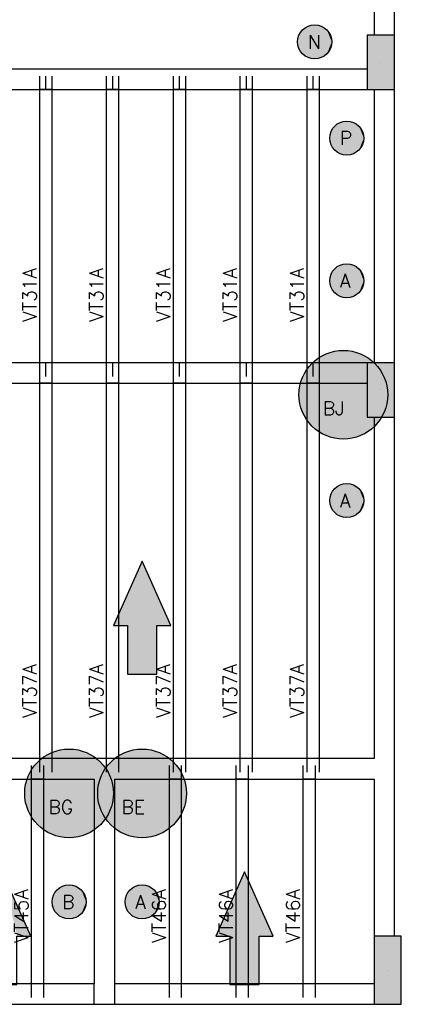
# Model space of a CAD drawing. Extents: x 0 to 119, y 0 to 84.
# Tile 11 of 21: x 66.54 to 72.13, y 24.99 to 39.42. Entities that reach past the tile are written whole.
import ezdxf

# ---------------------------------------------------------------- set-up
doc = ezdxf.new("R2010")
doc.units = 0
doc.header["$MEASUREMENT"] = 0
for name, color, linetype in [('1', 1, 'CONTINUOUS'), ('2', 2, 'CONTINUOUS'), ('6', 6, 'CONTINUOUS'), ('9', 9, 'CONTINUOUS')]:
    doc.layers.add(name, color=color, linetype=linetype)
doc.styles.get("Standard").update_dxf_attribs({"font": 'ROMANS.SHX'})

msp = doc.modelspace()

# ---------------------------------------------------------------- linework, layer by layer
at = {"layer": '1', "linetype": 'Continuous'}
for p, q in [((71.83187, 38.79299), (71.83187, 38.79299)), ((66.83187, 38.39299), (66.83187, 38.59299)), ((66.92187, 38.39299), (66.92187, 38.59299)), ((67.01187, 38.39299), (67.01187, 38.59299)), ((67.81187, 38.39299), (67.81187, 38.59299)), ((67.90187, 38.39299), (67.90187, 38.59299)), ((67.99187, 38.39299), (67.99187, 38.59299)), ((68.79187, 38.39299), (68.79187, 38.59299)), ((68.88187, 38.39299), (68.88187, 38.59299)), ((68.97187, 38.39299), (68.97187, 38.59299)), ((69.77187, 38.39299), (69.77187, 38.59299)), ((69.86187, 38.39299), (69.86187, 38.59299)), ((69.95187, 38.39299), (69.95187, 38.59299)), ((70.75187, 38.39299), (70.75187, 38.59299)), ((70.84187, 38.39299), (70.84187, 38.59299)), ((70.93187, 38.39299), (70.93187, 38.59299)), ((66.83187, 34.39299), (66.83187, 38.39299)), ((67.01187, 38.39299), (66.83187, 38.39299)), ((67.01187, 34.39299), (67.01187, 38.39299)), ((67.81187, 34.39299), (67.81187, 38.39299)), ((67.99187, 38.39299), (67.81187, 38.39299)), ((67.99187, 34.39299), (67.99187, 38.39299)), ((68.79187, 34.39299), (68.79187, 38.39299)), ((68.97187, 38.39299), (68.79187, 38.39299)), ((68.97187, 34.39299), (68.97187, 38.39299)), ((69.77187, 34.39299), (69.77187, 38.39299)), ((69.95187, 38.39299), (69.77187, 38.39299)), ((69.95187, 34.39299), (69.95187, 38.39299)), ((70.75187, 34.39299), (70.75187, 38.39299)), ((70.93187, 38.39299), (70.75187, 38.39299)), ((70.93187, 34.39299), (70.93187, 38.39299)), ((67.01187, 34.39299), (66.83187, 34.39299)), ((66.83187, 34.19299), (66.83187, 34.39299)), ((66.92187, 34.19299), (66.92187, 34.39299)), ((67.01187, 34.19299), (67.01187, 34.39299)), ((67.99187, 34.39299), (67.81187, 34.39299)), ((67.81187, 34.19299), (67.81187, 34.39299)), ((67.90187, 34.19299), (67.90187, 34.39299)), ((67.99187, 34.19299), (67.99187, 34.39299)), ((68.97187, 34.39299), (68.79187, 34.39299)), ((68.79187, 34.19299), (68.79187, 34.39299)), ((68.88187, 34.19299), (68.88187, 34.39299)), ((68.97187, 34.19299), (68.97187, 34.39299)), ((69.95187, 34.39299), (69.77187, 34.39299)), ((69.77187, 34.19299), (69.77187, 34.39299)), ((69.86187, 34.19299), (69.86187, 34.39299)), ((69.95187, 34.19299), (69.95187, 34.39299)), ((70.93187, 34.39299), (70.75187, 34.39299)), ((70.75187, 34.19299), (70.75187, 34.39299)), ((70.84187, 34.19299), (70.84187, 34.39299)), ((70.93187, 34.19299), (70.93187, 34.39299)), ((66.83187, 34.09299), (66.83187, 34.29299)), ((67.01187, 34.09299), (67.01187, 34.29299)), ((67.81187, 34.09299), (67.81187, 34.29299)), ((67.99187, 34.09299), (67.99187, 34.29299)), ((68.79187, 34.09299), (68.79187, 34.29299)), ((68.97187, 34.09299), (68.97187, 34.29299)), ((69.77187, 34.09299), (69.77187, 34.29299)), ((69.95187, 34.09299), (69.95187, 34.29299)), ((70.75187, 34.09299), (70.75187, 34.29299)), ((70.93187, 34.09299), (70.93187, 34.29299)), ((66.83187, 28.59299), (66.83187, 34.09299)), ((67.01187, 34.09299), (66.83187, 34.09299)), ((67.01187, 28.59299), (67.01187, 34.09299)), ((67.81187, 28.59299), (67.81187, 34.09299)), ((67.99187, 34.09299), (67.81187, 34.09299)), ((67.99187, 28.59299), (67.99187, 34.09299)), ((68.79187, 28.59299), (68.79187, 34.09299)), ((68.97187, 34.09299), (68.79187, 34.09299)), ((68.97187, 28.59299), (68.97187, 34.09299)), ((69.77187, 28.59299), (69.77187, 34.09299)), ((69.95187, 34.09299), (69.77187, 34.09299)), ((69.95187, 28.59299), (69.95187, 34.09299)), ((70.75187, 28.59299), (70.75187, 34.09299)), ((70.93187, 34.09299), (70.75187, 34.09299)), ((70.93187, 28.59299), (70.93187, 34.09299)), ((71.83187, 33.99299), (71.83187, 33.99299)), ((67.01187, 28.59299), (66.83187, 28.59299)), ((66.83187, 28.39299), (66.83187, 28.59299)), ((67.01187, 28.39299), (67.01187, 28.59299)), ((67.99187, 28.59299), (67.81187, 28.59299)), ((67.81187, 28.39299), (67.81187, 28.59299)), ((67.99187, 28.39299), (67.99187, 28.59299)), ((68.97187, 28.59299), (68.79187, 28.59299)), ((68.79187, 28.39299), (68.79187, 28.59299)), ((68.97187, 28.39299), (68.97187, 28.59299)), ((69.95187, 28.59299), (69.77187, 28.59299)), ((69.77187, 28.39299), (69.77187, 28.59299)), ((69.95187, 28.39299), (69.95187, 28.59299)), ((70.93187, 28.59299), (70.75187, 28.59299)), ((70.75187, 28.39299), (70.75187, 28.59299)), ((70.93187, 28.39299), (70.93187, 28.59299)), ((66.71187, 28.29299), (66.71187, 28.49299)), ((66.89187, 28.29299), (66.89187, 28.49299)), ((68.73187, 28.29299), (68.73187, 28.49299)), ((68.91187, 28.29299), (68.91187, 28.49299)), ((69.71187, 28.29299), (69.71187, 28.49299)), ((69.89187, 28.29299), (69.89187, 28.49299)), ((70.69187, 28.29299), (70.69187, 28.49299)), ((70.87187, 28.29299), (70.87187, 28.49299)), ((66.71187, 25.29299), (66.71187, 28.29299)), ((66.89187, 28.29299), (66.71187, 28.29299)), ((66.89187, 25.29299), (66.89187, 28.29299)), ((68.73187, 25.29299), (68.73187, 28.29299)), ((68.91187, 28.29299), (68.73187, 28.29299)), ((68.91187, 25.29299), (68.91187, 28.29299)), ((69.71187, 25.29299), (69.71187, 28.29299)), ((69.89187, 28.29299), (69.71187, 28.29299)), ((69.89187, 25.29299), (69.89187, 28.29299)), ((70.69187, 25.29299), (70.69187, 28.29299)), ((70.87187, 28.29299), (70.69187, 28.29299)), ((70.87187, 25.29299), (70.87187, 28.29299)), ((71.93187, 25.49299), (71.93187, 25.49299)), ((66.89187, 25.29299), (66.71187, 25.29299)), ((66.71187, 25.09299), (66.71187, 25.29299)), ((66.89187, 25.09299), (66.89187, 25.29299)), ((68.91187, 25.29299), (68.73187, 25.29299)), ((68.73187, 25.09299), (68.73187, 25.29299)), ((68.91187, 25.09299), (68.91187, 25.29299)), ((69.89187, 25.29299), (69.71187, 25.29299)), ((69.71187, 25.09299), (69.71187, 25.29299)), ((69.89187, 25.09299), (69.89187, 25.29299)), ((70.87187, 25.29299), (70.69187, 25.29299)), ((70.69187, 25.09299), (70.69187, 25.29299)), ((70.87187, 25.09299), (70.87187, 25.29299))]:
    msp.add_line(p, q, dxfattribs=at)
for points in [[(72.03187, 39.19299), (72.03187, 44.34299)], [(71.73187, 44.19299), (71.73187, 39.19299)], [(71.63187, 38.69299), (64.93187, 38.69299)], [(64.78187, 38.39299), (71.63187, 38.39299)], [(71.73187, 38.39299), (71.73187, 34.39299)], [(72.03187, 34.39299), (72.03187, 38.39299)], [(71.63187, 34.39299), (64.78187, 34.39299)], [(64.93187, 34.09299), (71.63187, 34.09299)], [(71.73187, 33.59299), (71.73187, 28.59299)], [(72.03187, 28.44299), (72.03187, 33.59299)], [(67.78187, 28.59299), (64.93187, 28.59299)], [(71.73187, 28.59299), (67.78187, 28.59299)], [(72.03187, 25.99299), (72.03187, 28.44299)], [(64.93187, 28.29299), (67.63187, 28.29299)], [(67.63187, 28.29299), (67.63187, 25.29299)], [(67.93187, 25.29299), (67.93187, 28.29299)], [(67.93187, 28.29299), (71.73187, 28.29299)], [(71.73187, 28.29299), (71.73187, 25.99299)], [(67.63187, 25.29299), (64.93187, 25.29299)], [(67.63187, 24.99299), (67.63187, 25.29299)], [(71.73187, 25.29299), (67.93187, 25.29299)], [(67.93187, 24.99299), (67.93187, 25.29299)], [(64.93187, 24.99299), (67.78187, 24.99299)], [(67.78187, 24.99299), (71.73187, 24.99299)]]:
    msp.add_lwpolyline(points, dxfattribs=at)
at = {"layer": '2', "linetype": 'Continuous'}
for points in [[(71.63187, 38.39299), (72.03187, 38.39299), (72.03187, 39.19299), (71.63187, 39.19299), (71.63187, 38.39299)], [(71.63187, 33.59299), (72.03187, 33.59299), (72.03187, 34.39299), (71.63187, 34.39299), (71.63187, 33.59299)], [(71.73187, 24.99299), (72.13187, 24.99299), (72.13187, 25.99299), (71.73187, 25.99299), (71.73187, 24.99299)]]:
    msp.add_lwpolyline(points, dxfattribs=at)
at = {"layer": '6', "linetype": 'Continuous'}
for points in [[(68.547148, 29.831057), (68.547148, 30.54299), (68.752955, 30.54299), (68.33187, 31.484248), (67.910785, 30.54299), (68.116592, 30.54299), (68.116592, 29.831057), (68.547148, 29.831057)], [(66.497148, 25.281057), (66.497148, 25.99299), (66.702955, 25.99299), (66.28187, 26.934248), (65.860785, 25.99299), (66.066592, 25.99299), (66.066592, 25.281057), (66.497148, 25.281057)], [(70.047148, 25.281057), (70.047148, 25.99299), (70.252955, 25.99299), (69.83187, 26.934248), (69.410785, 25.99299), (69.616592, 25.99299), (69.616592, 25.281057), (70.047148, 25.281057)]]:
    msp.add_lwpolyline(points, dxfattribs=at)
for centre, radius in [((70.86187, 39.09299), 0.25), ((71.33187, 37.68299), 0.25), ((71.33187, 35.59299), 0.25), ((71.28187, 33.92299), 0.65), ((71.33187, 32.37299), 0.25), ((67.26187, 28.08299), 0.65), ((68.33187, 28.08299), 0.65), ((67.26187, 26.49299), 0.25), ((68.33187, 26.49299), 0.25)]:
    msp.add_circle(centre, radius, dxfattribs=at)
at = {"layer": '9', "linetype": 'Continuous'}
for points in [[(71.11187, 39.09299), (70.659616, 39.239936), (70.629426, 39.185021)], [(71.11187, 39.09299), (70.702514, 39.285618), (70.659616, 39.239936)], [(71.11187, 39.09299), (70.755425, 39.319197), (70.702514, 39.285618)], [(71.11187, 39.09299), (70.815025, 39.338562), (70.755425, 39.319197)], [(71.11187, 39.09299), (70.877568, 39.342497), (70.815025, 39.338562)], [(71.11187, 39.09299), (70.939124, 39.330754), (70.877568, 39.342497)], [(71.11187, 39.09299), (70.995827, 39.304072), (70.939124, 39.330754)], [(71.11187, 39.09299), (71.044112, 39.264127), (70.995827, 39.304072)], [(71.11187, 39.09299), (71.080947, 39.213428), (71.044112, 39.264127)], [(71.11187, 39.09299), (70.629426, 39.185021), (70.613841, 39.124323)], [(71.11187, 39.09299), (70.613841, 39.124323), (70.613841, 39.061657)], [(71.11187, 39.09299), (70.613841, 39.061657), (70.629426, 39.000959)], [(71.11187, 39.09299), (70.629426, 39.000959), (70.659616, 38.946044)], [(71.11187, 39.09299), (70.659616, 38.946044), (70.702514, 38.900362)], [(71.11187, 39.09299), (70.702514, 38.900362), (70.755425, 38.866783)], [(71.11187, 39.09299), (70.755425, 38.866783), (70.815025, 38.847418)], [(71.11187, 39.09299), (70.815025, 38.847418), (70.877568, 38.843483)], [(71.11187, 39.09299), (70.877568, 38.843483), (70.939124, 38.855226)], [(71.11187, 39.09299), (70.939124, 38.855226), (70.995827, 38.881908)], [(71.11187, 39.09299), (70.995827, 38.881908), (71.044112, 38.921853)], [(71.11187, 39.09299), (71.044112, 38.921853), (71.080947, 38.972552)], [(71.11187, 39.09299), (71.104016, 39.155162), (71.080947, 39.213428)], [(71.11187, 39.09299), (71.080947, 38.972552), (71.104016, 39.030818)], [(71.11187, 39.09299), (71.104016, 39.030818), (71.11187, 39.09299)], [(71.63187, 38.39299), (72.03187, 38.39299), (72.03187, 39.19299)], [(71.63187, 38.39299), (72.03187, 39.19299), (71.63187, 39.19299)], [(71.63187, 38.39299), (71.63187, 39.19299), (71.63187, 38.39299)], [(71.58187, 37.68299), (71.129616, 37.829936), (71.099426, 37.775021)], [(71.58187, 37.68299), (71.172514, 37.875618), (71.129616, 37.829936)], [(71.58187, 37.68299), (71.225425, 37.909197), (71.172514, 37.875618)], [(71.58187, 37.68299), (71.285025, 37.928562), (71.225425, 37.909197)], [(71.58187, 37.68299), (71.347568, 37.932497), (71.285025, 37.928562)], [(71.58187, 37.68299), (71.409124, 37.920754), (71.347568, 37.932497)], [(71.58187, 37.68299), (71.465827, 37.894072), (71.409124, 37.920754)], [(71.58187, 37.68299), (71.514112, 37.854127), (71.465827, 37.894072)], [(71.58187, 37.68299), (71.550947, 37.803428), (71.514112, 37.854127)], [(71.58187, 37.68299), (71.574016, 37.745162), (71.550947, 37.803428)], [(71.58187, 37.68299), (71.099426, 37.775021), (71.083841, 37.714323)], [(71.58187, 37.68299), (71.083841, 37.714323), (71.083841, 37.651657)], [(71.58187, 37.68299), (71.083841, 37.651657), (71.099426, 37.590959)], [(71.58187, 37.68299), (71.099426, 37.590959), (71.129616, 37.536044)], [(71.58187, 37.68299), (71.129616, 37.536044), (71.172514, 37.490362)], [(71.58187, 37.68299), (71.172514, 37.490362), (71.225425, 37.456783)], [(71.58187, 37.68299), (71.225425, 37.456783), (71.285025, 37.437418)], [(71.58187, 37.68299), (71.285025, 37.437418), (71.347568, 37.433483)], [(71.58187, 37.68299), (71.347568, 37.433483), (71.409124, 37.445226)], [(71.58187, 37.68299), (71.409124, 37.445226), (71.465827, 37.471908)], [(71.58187, 37.68299), (71.465827, 37.471908), (71.514112, 37.511853)], [(71.58187, 37.68299), (71.514112, 37.511853), (71.550947, 37.562552)], [(71.58187, 37.68299), (71.550947, 37.562552), (71.574016, 37.620818)], [(71.58187, 37.68299), (71.574016, 37.620818), (71.58187, 37.68299)], [(71.58187, 35.59299), (71.172514, 35.785618), (71.129616, 35.739936)], [(71.58187, 35.59299), (71.225425, 35.819197), (71.172514, 35.785618)], [(71.58187, 35.59299), (71.285025, 35.838562), (71.225425, 35.819197)], [(71.58187, 35.59299), (71.347568, 35.842497), (71.285025, 35.838562)], [(71.58187, 35.59299), (71.409124, 35.830754), (71.347568, 35.842497)], [(71.58187, 35.59299), (71.465827, 35.804072), (71.409124, 35.830754)], [(71.58187, 35.59299), (71.514112, 35.764127), (71.465827, 35.804072)], [(71.58187, 35.59299), (71.099426, 35.685021), (71.083841, 35.624323)], [(71.58187, 35.59299), (71.129616, 35.739936), (71.099426, 35.685021)], [(71.58187, 35.59299), (71.550947, 35.713428), (71.514112, 35.764127)], [(71.58187, 35.59299), (71.574016, 35.655162), (71.550947, 35.713428)], [(71.58187, 35.59299), (71.083841, 35.624323), (71.083841, 35.561657)], [(71.58187, 35.59299), (71.083841, 35.561657), (71.099426, 35.500959)], [(71.58187, 35.59299), (71.099426, 35.500959), (71.129616, 35.446044)], [(71.58187, 35.59299), (71.129616, 35.446044), (71.172514, 35.400362)], [(71.58187, 35.59299), (71.172514, 35.400362), (71.225425, 35.366783)], [(71.58187, 35.59299), (71.225425, 35.366783), (71.285025, 35.347418)], [(71.58187, 35.59299), (71.285025, 35.347418), (71.347568, 35.343483)], [(71.58187, 35.59299), (71.347568, 35.343483), (71.409124, 35.355226)], [(71.58187, 35.59299), (71.409124, 35.355226), (71.465827, 35.381908)], [(71.58187, 35.59299), (71.465827, 35.381908), (71.514112, 35.421853)], [(71.58187, 35.59299), (71.514112, 35.421853), (71.550947, 35.472552)], [(71.58187, 35.59299), (71.550947, 35.472552), (71.574016, 35.530818)], [(71.58187, 35.59299), (71.574016, 35.530818), (71.58187, 35.59299)], [(71.93187, 33.92299), (70.982828, 34.500115), (70.907028, 34.45402)], [(71.93187, 33.92299), (71.064198, 34.53546), (70.982828, 34.500115)], [(71.93187, 33.92299), (71.149624, 34.559395), (71.064198, 34.53546)], [(71.93187, 33.92299), (71.237512, 34.571475), (71.149624, 34.559395)], [(71.93187, 33.92299), (71.326228, 34.571475), (71.237512, 34.571475)], [(71.93187, 33.92299), (71.414116, 34.559395), (71.326228, 34.571475)], [(71.93187, 33.92299), (71.499542, 34.53546), (71.414116, 34.559395)], [(71.93187, 33.92299), (71.580912, 34.500115), (71.499542, 34.53546)], [(71.93187, 33.92299), (71.656712, 34.45402), (71.580912, 34.500115)], [(71.93187, 33.92299), (70.777658, 34.333197), (70.726497, 34.26072)], [(71.93187, 33.92299), (70.83821, 34.398033), (70.777658, 34.333197)], [(71.93187, 33.92299), (70.907028, 34.45402), (70.83821, 34.398033)], [(71.63187, 33.59299), (72.03187, 33.59299), (72.03187, 34.39299)], [(71.63187, 33.59299), (72.03187, 34.39299), (71.63187, 34.39299)], [(71.63187, 33.59299), (71.63187, 34.39299), (71.63187, 33.59299)], [(71.93187, 33.92299), (71.72553, 34.398033), (71.656712, 34.45402)], [(71.93187, 33.92299), (71.786082, 34.333197), (71.72553, 34.398033)], [(71.93187, 33.92299), (71.837243, 34.26072), (71.786082, 34.333197)], [(71.93187, 33.92299), (70.726497, 34.26072), (70.685683, 34.181951)], [(71.93187, 33.92299), (71.878057, 34.181951), (71.837243, 34.26072)], [(71.93187, 33.92299), (70.655974, 34.098358), (70.637924, 34.011498)], [(71.93187, 33.92299), (70.685683, 34.181951), (70.655974, 34.098358)], [(71.93187, 33.92299), (71.907766, 34.098358), (71.878057, 34.181951)], [(71.93187, 33.92299), (71.925816, 34.011498), (71.907766, 34.098358)], [(71.93187, 33.92299), (70.637924, 34.011498), (70.63187, 33.92299)], [(71.93187, 33.92299), (70.63187, 33.92299), (70.637924, 33.834482)], [(71.93187, 33.92299), (70.637924, 33.834482), (70.655974, 33.747622)], [(71.93187, 33.92299), (70.655974, 33.747622), (70.685683, 33.664029)], [(71.93187, 33.92299), (70.685683, 33.664029), (70.726497, 33.58526)], [(71.93187, 33.92299), (70.726497, 33.58526), (70.777658, 33.512783)], [(71.93187, 33.92299), (70.777658, 33.512783), (70.83821, 33.447947)], [(71.93187, 33.92299), (70.83821, 33.447947), (70.907028, 33.39196)], [(71.93187, 33.92299), (70.907028, 33.39196), (70.982828, 33.345865)], [(71.93187, 33.92299), (70.982828, 33.345865), (71.064198, 33.31052)], [(71.93187, 33.92299), (71.064198, 33.31052), (71.149624, 33.286585)], [(71.93187, 33.92299), (71.149624, 33.286585), (71.237512, 33.274505)], [(71.93187, 33.92299), (71.237512, 33.274505), (71.326228, 33.274505)], [(71.93187, 33.92299), (71.326228, 33.274505), (71.414116, 33.286585)], [(71.93187, 33.92299), (71.414116, 33.286585), (71.499542, 33.31052)], [(71.93187, 33.92299), (71.499542, 33.31052), (71.580912, 33.345865)], [(71.93187, 33.92299), (71.580912, 33.345865), (71.656712, 33.39196)], [(71.93187, 33.92299), (71.656712, 33.39196), (71.72553, 33.447947)], [(71.93187, 33.92299), (71.72553, 33.447947), (71.786082, 33.512783)], [(71.93187, 33.92299), (71.786082, 33.512783), (71.837243, 33.58526)], [(71.93187, 33.92299), (71.837243, 33.58526), (71.878057, 33.664029)], [(71.93187, 33.92299), (71.878057, 33.664029), (71.907766, 33.747622)], [(71.93187, 33.92299), (71.907766, 33.747622), (71.925816, 33.834482)], [(71.93187, 33.92299), (71.925816, 33.834482), (71.93187, 33.92299)], [(71.58187, 32.37299), (71.285025, 32.618562), (71.225425, 32.599197)], [(71.58187, 32.37299), (71.347568, 32.622497), (71.285025, 32.618562)], [(71.58187, 32.37299), (71.409124, 32.610754), (71.347568, 32.622497)], [(71.58187, 32.37299), (71.465827, 32.584072), (71.409124, 32.610754)], [(71.58187, 32.37299), (71.099426, 32.465021), (71.083841, 32.404323)], [(71.58187, 32.37299), (71.129616, 32.519936), (71.099426, 32.465021)], [(71.58187, 32.37299), (71.172514, 32.565618), (71.129616, 32.519936)], [(71.58187, 32.37299), (71.225425, 32.599197), (71.172514, 32.565618)], [(71.58187, 32.37299), (71.514112, 32.544127), (71.465827, 32.584072)], [(71.58187, 32.37299), (71.550947, 32.493428), (71.514112, 32.544127)], [(71.58187, 32.37299), (71.574016, 32.435162), (71.550947, 32.493428)], [(71.58187, 32.37299), (71.083841, 32.404323), (71.083841, 32.341657)], [(71.58187, 32.37299), (71.083841, 32.341657), (71.099426, 32.280959)], [(71.58187, 32.37299), (71.099426, 32.280959), (71.129616, 32.226044)], [(71.58187, 32.37299), (71.129616, 32.226044), (71.172514, 32.180362)], [(71.58187, 32.37299), (71.172514, 32.180362), (71.225425, 32.146783)], [(71.58187, 32.37299), (71.225425, 32.146783), (71.285025, 32.127418)], [(71.58187, 32.37299), (71.285025, 32.127418), (71.347568, 32.123483)], [(71.58187, 32.37299), (71.347568, 32.123483), (71.409124, 32.135226)], [(71.58187, 32.37299), (71.409124, 32.135226), (71.465827, 32.161908)], [(71.58187, 32.37299), (71.465827, 32.161908), (71.514112, 32.201853)], [(71.58187, 32.37299), (71.514112, 32.201853), (71.550947, 32.252552)], [(71.58187, 32.37299), (71.550947, 32.252552), (71.574016, 32.310818)], [(71.58187, 32.37299), (71.574016, 32.310818), (71.58187, 32.37299)], [(68.33187, 31.484248), (67.910785, 30.54299), (68.116592, 30.54299)], [(68.33187, 31.484248), (68.116592, 30.54299), (68.547148, 29.831057)], [(68.33187, 31.484248), (68.547148, 29.831057), (68.547148, 30.54299)], [(68.33187, 31.484248), (68.547148, 30.54299), (68.752955, 30.54299)], [(68.547148, 29.831057), (68.116592, 30.54299), (68.116592, 29.831057)], [(67.91187, 28.08299), (67.129624, 28.719395), (67.044198, 28.69546)], [(67.91187, 28.08299), (67.217512, 28.731475), (67.129624, 28.719395)], [(67.91187, 28.08299), (67.306228, 28.731475), (67.217512, 28.731475)], [(67.91187, 28.08299), (67.394116, 28.719395), (67.306228, 28.731475)], [(67.91187, 28.08299), (67.479542, 28.69546), (67.394116, 28.719395)], [(68.98187, 28.08299), (68.199624, 28.719395), (68.114198, 28.69546)], [(68.98187, 28.08299), (68.287512, 28.731475), (68.199624, 28.719395)], [(68.98187, 28.08299), (68.376228, 28.731475), (68.287512, 28.731475)], [(68.98187, 28.08299), (68.464116, 28.719395), (68.376228, 28.731475)], [(68.98187, 28.08299), (68.549542, 28.69546), (68.464116, 28.719395)], [(67.91187, 28.08299), (66.887028, 28.61402), (66.81821, 28.558033)], [(67.91187, 28.08299), (66.962828, 28.660115), (66.887028, 28.61402)], [(67.91187, 28.08299), (67.044198, 28.69546), (66.962828, 28.660115)], [(67.91187, 28.08299), (67.560912, 28.660115), (67.479542, 28.69546)], [(67.91187, 28.08299), (67.636712, 28.61402), (67.560912, 28.660115)], [(67.91187, 28.08299), (67.70553, 28.558033), (67.636712, 28.61402)], [(68.98187, 28.08299), (67.957028, 28.61402), (67.88821, 28.558033)], [(68.98187, 28.08299), (68.032828, 28.660115), (67.957028, 28.61402)], [(68.98187, 28.08299), (68.114198, 28.69546), (68.032828, 28.660115)], [(68.98187, 28.08299), (68.630912, 28.660115), (68.549542, 28.69546)], [(68.98187, 28.08299), (68.706712, 28.61402), (68.630912, 28.660115)], [(68.98187, 28.08299), (68.77553, 28.558033), (68.706712, 28.61402)], [(67.91187, 28.08299), (66.706497, 28.42072), (66.665683, 28.341951)], [(67.91187, 28.08299), (66.757658, 28.493197), (66.706497, 28.42072)], [(67.91187, 28.08299), (66.81821, 28.558033), (66.757658, 28.493197)], [(67.91187, 28.08299), (67.766082, 28.493197), (67.70553, 28.558033)], [(68.98187, 28.08299), (67.776497, 28.42072), (67.735683, 28.341951)], [(67.91187, 28.08299), (67.817243, 28.42072), (67.766082, 28.493197)], [(68.98187, 28.08299), (67.827658, 28.493197), (67.776497, 28.42072)], [(67.91187, 28.08299), (67.858057, 28.341951), (67.817243, 28.42072)], [(68.98187, 28.08299), (67.88821, 28.558033), (67.827658, 28.493197)], [(68.98187, 28.08299), (68.836082, 28.493197), (68.77553, 28.558033)], [(68.98187, 28.08299), (68.887243, 28.42072), (68.836082, 28.493197)], [(68.98187, 28.08299), (68.928057, 28.341951), (68.887243, 28.42072)], [(67.91187, 28.08299), (66.665683, 28.341951), (66.635974, 28.258358)], [(68.98187, 28.08299), (67.735683, 28.341951), (67.705974, 28.258358)], [(67.91187, 28.08299), (67.887766, 28.258358), (67.858057, 28.341951)], [(68.98187, 28.08299), (68.957766, 28.258358), (68.928057, 28.341951)], [(67.91187, 28.08299), (66.617924, 28.171498), (66.61187, 28.08299)], [(67.91187, 28.08299), (66.635974, 28.258358), (66.617924, 28.171498)], [(68.98187, 28.08299), (67.687924, 28.171498), (67.68187, 28.08299)], [(68.98187, 28.08299), (67.705974, 28.258358), (67.687924, 28.171498)], [(67.91187, 28.08299), (67.905816, 28.171498), (67.887766, 28.258358)], [(68.98187, 28.08299), (68.975816, 28.171498), (68.957766, 28.258358)], [(67.91187, 28.08299), (66.61187, 28.08299), (66.617924, 27.994482)], [(67.91187, 28.08299), (66.617924, 27.994482), (66.635974, 27.907622)], [(67.91187, 28.08299), (66.635974, 27.907622), (66.665683, 27.824029)], [(67.91187, 28.08299), (66.665683, 27.824029), (66.706497, 27.74526)], [(67.91187, 28.08299), (66.706497, 27.74526), (66.757658, 27.672783)], [(67.91187, 28.08299), (66.757658, 27.672783), (66.81821, 27.607947)], [(67.91187, 28.08299), (66.81821, 27.607947), (66.887028, 27.55196)], [(67.91187, 28.08299), (66.887028, 27.55196), (66.962828, 27.505865)], [(67.91187, 28.08299), (66.962828, 27.505865), (67.044198, 27.47052)], [(67.91187, 28.08299), (67.044198, 27.47052), (67.129624, 27.446585)], [(67.91187, 28.08299), (67.129624, 27.446585), (67.217512, 27.434505)], [(67.91187, 28.08299), (67.217512, 27.434505), (67.306228, 27.434505)], [(67.91187, 28.08299), (67.306228, 27.434505), (67.394116, 27.446585)], [(67.91187, 28.08299), (67.394116, 27.446585), (67.479542, 27.47052)], [(67.91187, 28.08299), (67.479542, 27.47052), (67.560912, 27.505865)], [(67.91187, 28.08299), (67.560912, 27.505865), (67.636712, 27.55196)], [(67.91187, 28.08299), (67.636712, 27.55196), (67.70553, 27.607947)], [(68.98187, 28.08299), (67.68187, 28.08299), (67.687924, 27.994482)], [(68.98187, 28.08299), (67.687924, 27.994482), (67.705974, 27.907622)], [(67.91187, 28.08299), (67.70553, 27.607947), (67.766082, 27.672783)], [(68.98187, 28.08299), (67.705974, 27.907622), (67.735683, 27.824029)], [(68.98187, 28.08299), (67.735683, 27.824029), (67.776497, 27.74526)], [(67.91187, 28.08299), (67.766082, 27.672783), (67.817243, 27.74526)], [(68.98187, 28.08299), (67.776497, 27.74526), (67.827658, 27.672783)], [(67.91187, 28.08299), (67.817243, 27.74526), (67.858057, 27.824029)], [(68.98187, 28.08299), (67.827658, 27.672783), (67.88821, 27.607947)], [(67.91187, 28.08299), (67.858057, 27.824029), (67.887766, 27.907622)], [(67.91187, 28.08299), (67.887766, 27.907622), (67.905816, 27.994482)], [(68.98187, 28.08299), (67.88821, 27.607947), (67.957028, 27.55196)], [(67.91187, 28.08299), (67.905816, 27.994482), (67.91187, 28.08299)], [(68.98187, 28.08299), (67.957028, 27.55196), (68.032828, 27.505865)], [(68.98187, 28.08299), (68.032828, 27.505865), (68.114198, 27.47052)], [(68.98187, 28.08299), (68.114198, 27.47052), (68.199624, 27.446585)], [(68.98187, 28.08299), (68.199624, 27.446585), (68.287512, 27.434505)], [(68.98187, 28.08299), (68.287512, 27.434505), (68.376228, 27.434505)], [(68.98187, 28.08299), (68.376228, 27.434505), (68.464116, 27.446585)], [(68.98187, 28.08299), (68.464116, 27.446585), (68.549542, 27.47052)], [(68.98187, 28.08299), (68.549542, 27.47052), (68.630912, 27.505865)], [(68.98187, 28.08299), (68.630912, 27.505865), (68.706712, 27.55196)], [(68.98187, 28.08299), (68.706712, 27.55196), (68.77553, 27.607947)], [(68.98187, 28.08299), (68.77553, 27.607947), (68.836082, 27.672783)], [(68.98187, 28.08299), (68.836082, 27.672783), (68.887243, 27.74526)], [(68.98187, 28.08299), (68.887243, 27.74526), (68.928057, 27.824029)], [(68.98187, 28.08299), (68.928057, 27.824029), (68.957766, 27.907622)], [(68.98187, 28.08299), (68.957766, 27.907622), (68.975816, 27.994482)], [(68.98187, 28.08299), (68.975816, 27.994482), (68.98187, 28.08299)], [(66.28187, 26.934248), (66.497148, 25.99299), (66.702955, 25.99299)], [(69.83187, 26.934248), (69.410785, 25.99299), (69.616592, 25.99299)], [(69.83187, 26.934248), (69.616592, 25.99299), (70.047148, 25.281057)], [(69.83187, 26.934248), (70.047148, 25.281057), (70.047148, 25.99299)], [(69.83187, 26.934248), (70.047148, 25.99299), (70.252955, 25.99299)], [(67.51187, 26.49299), (67.155425, 26.719197), (67.102514, 26.685618)], [(67.51187, 26.49299), (67.215025, 26.738562), (67.155425, 26.719197)], [(67.51187, 26.49299), (67.277568, 26.742497), (67.215025, 26.738562)], [(67.51187, 26.49299), (67.339124, 26.730754), (67.277568, 26.742497)], [(67.51187, 26.49299), (67.395827, 26.704072), (67.339124, 26.730754)], [(67.51187, 26.49299), (67.444112, 26.664127), (67.395827, 26.704072)], [(68.58187, 26.49299), (68.225425, 26.719197), (68.172514, 26.685618)], [(68.58187, 26.49299), (68.285025, 26.738562), (68.225425, 26.719197)], [(68.58187, 26.49299), (68.347568, 26.742497), (68.285025, 26.738562)], [(68.58187, 26.49299), (68.409124, 26.730754), (68.347568, 26.742497)], [(68.58187, 26.49299), (68.465827, 26.704072), (68.409124, 26.730754)], [(68.58187, 26.49299), (68.514112, 26.664127), (68.465827, 26.704072)], [(67.51187, 26.49299), (67.029426, 26.585021), (67.013841, 26.524323)], [(67.51187, 26.49299), (67.059616, 26.639936), (67.029426, 26.585021)], [(67.51187, 26.49299), (67.102514, 26.685618), (67.059616, 26.639936)], [(67.51187, 26.49299), (67.480947, 26.613428), (67.444112, 26.664127)], [(67.51187, 26.49299), (67.504016, 26.555162), (67.480947, 26.613428)], [(68.58187, 26.49299), (68.099426, 26.585021), (68.083841, 26.524323)], [(68.58187, 26.49299), (68.129616, 26.639936), (68.099426, 26.585021)], [(68.58187, 26.49299), (68.172514, 26.685618), (68.129616, 26.639936)], [(68.58187, 26.49299), (68.550947, 26.613428), (68.514112, 26.664127)], [(68.58187, 26.49299), (68.574016, 26.555162), (68.550947, 26.613428)], [(67.51187, 26.49299), (67.013841, 26.524323), (67.013841, 26.461657)], [(67.51187, 26.49299), (67.013841, 26.461657), (67.029426, 26.400959)], [(67.51187, 26.49299), (67.029426, 26.400959), (67.059616, 26.346044)], [(67.51187, 26.49299), (67.059616, 26.346044), (67.102514, 26.300362)], [(67.51187, 26.49299), (67.102514, 26.300362), (67.155425, 26.266783)], [(67.51187, 26.49299), (67.155425, 26.266783), (67.215025, 26.247418)], [(67.51187, 26.49299), (67.215025, 26.247418), (67.277568, 26.243483)], [(67.51187, 26.49299), (67.277568, 26.243483), (67.339124, 26.255226)], [(67.51187, 26.49299), (67.339124, 26.255226), (67.395827, 26.281908)], [(67.51187, 26.49299), (67.395827, 26.281908), (67.444112, 26.321853)], [(67.51187, 26.49299), (67.444112, 26.321853), (67.480947, 26.372552)], [(67.51187, 26.49299), (67.480947, 26.372552), (67.504016, 26.430818)], [(67.51187, 26.49299), (67.504016, 26.430818), (67.51187, 26.49299)], [(68.58187, 26.49299), (68.083841, 26.524323), (68.083841, 26.461657)], [(68.58187, 26.49299), (68.083841, 26.461657), (68.099426, 26.400959)], [(68.58187, 26.49299), (68.099426, 26.400959), (68.129616, 26.346044)], [(68.58187, 26.49299), (68.129616, 26.346044), (68.172514, 26.300362)], [(68.58187, 26.49299), (68.172514, 26.300362), (68.225425, 26.266783)], [(68.58187, 26.49299), (68.225425, 26.266783), (68.285025, 26.247418)], [(68.58187, 26.49299), (68.285025, 26.247418), (68.347568, 26.243483)], [(68.58187, 26.49299), (68.347568, 26.243483), (68.409124, 26.255226)], [(68.58187, 26.49299), (68.409124, 26.255226), (68.465827, 26.281908)], [(68.58187, 26.49299), (68.465827, 26.281908), (68.514112, 26.321853)], [(68.58187, 26.49299), (68.514112, 26.321853), (68.550947, 26.372552)], [(68.58187, 26.49299), (68.550947, 26.372552), (68.574016, 26.430818)], [(68.58187, 26.49299), (68.574016, 26.430818), (68.58187, 26.49299)], [(70.047148, 25.281057), (69.616592, 25.99299), (69.616592, 25.281057)], [(71.73187, 24.99299), (72.13187, 24.99299), (72.13187, 25.99299)], [(71.73187, 24.99299), (72.13187, 25.99299), (71.73187, 25.99299)], [(71.73187, 24.99299), (71.73187, 25.99299), (71.73187, 24.99299)]]:
    msp.add_solid(points, dxfattribs=at)

# ---------------------------------------------------------------- texts
at = {"layer": '1', "linetype": 'Continuous'}
for s, p in [('VT31A', (66.78187, 34.99299)), ('VT31A', (67.76187, 34.99299)), ('VT31A', (68.74187, 34.99299)), ('VT31A', (69.72187, 34.99299)), ('VT31A', (70.70187, 34.99299)), ('VT37A', (66.78187, 29.19299)), ('VT37A', (67.76187, 29.19299)), ('VT37A', (68.74187, 29.19299)), ('VT37A', (69.72187, 29.19299)), ('VT37A', (70.70187, 29.19299)), ('VT45A', (66.66187, 25.89299)), ('VT46A', (68.68187, 25.89299)), ('VT46A', (69.66187, 25.89299)), ('VT46A', (70.64187, 25.89299))]:
    msp.add_text(s, height=0.2, rotation=90, dxfattribs=at).set_placement(p)
at = {"layer": '6', "linetype": 'Continuous'}
for s, p in [('N', (70.76187, 38.99299)), ('P', (71.23187, 37.58299)), ('A', (71.23187, 35.49299)), ('BJ ', (70.98187, 33.62299)), ('A', (71.23187, 32.27299)), ('BG ', (66.96187, 27.78299)), ('BE ', (68.03187, 27.78299)), ('B', (67.16187, 26.39299)), ('A', (68.23187, 26.39299))]:
    msp.add_text(s, height=0.2, dxfattribs=at).set_placement(p)

doc.saveas('drawing.dxf')
